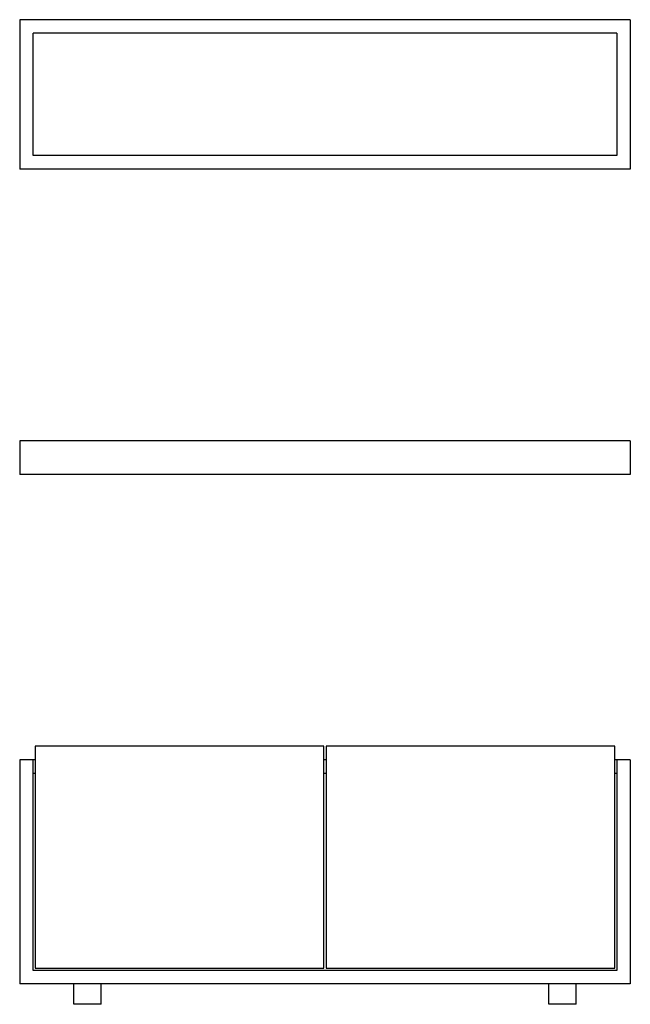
# Model space of a CAD drawing. Header units: millimetres. Extents: x -0.45 to 0.45, y 0 to 1.45.
import ezdxf

# ---------------------------------------------------------------- set-up
doc = ezdxf.new("R2010")
doc.units = ezdxf.units.MM
doc.layers.add('BLOCKS', color=3, linetype='Continuous')

msp = doc.modelspace()

# ---------------------------------------------------------------- linework, layer by layer
at = {"layer": 'BLOCKS', "linetype": 'Continuous'}
for p, q in [((0.45, 1.45), (-0.45, 1.45)), ((-0.45, 1.45), (-0.45, 1.23)), ((0.45, 1.45), (0.45, 1.23)), ((0.43, 1.43), (-0.43, 1.43)), ((-0.43, 1.25), (-0.43, 1.43)), ((0.43, 1.43), (0.43, 1.25)), ((0.43, 1.25), (-0.43, 1.25)), ((0.45, 1.23), (-0.45, 1.23)), ((0.45, 0.83), (-0.45, 0.83)), ((-0.45, 0.83), (-0.45, 0.78)), ((0.45, 0.83), (0.45, 0.78)), ((0.45, 0.78), (-0.45, 0.78)), ((-0.427, 0.38), (-0.427, 0.053)), ((-0.0015, 0.38), (-0.427, 0.38)), ((-0.0015, 0.053), (-0.0015, 0.38)), ((0.0015, 0.38), (0.0015, 0.053)), ((0.427, 0.38), (0.0015, 0.38)), ((0.427, 0.053), (0.427, 0.38)), ((-0.45, 0.36), (-0.45, 0.03)), ((-0.43, 0.36), (-0.45, 0.36)), ((-0.43, 0.05), (-0.43, 0.36)), ((-0.427, 0.36), (-0.43, 0.36)), ((0.0015, 0.36), (-0.0015, 0.36)), ((0.43, 0.36), (0.427, 0.36)), ((0.45, 0.36), (0.43, 0.36)), ((0.43, 0.36), (0.43, 0.05)), ((0.45, 0.36), (0.45, 0.03)), ((-0.427, 0.34), (-0.43, 0.34)), ((0.0015, 0.34), (-0.0015, 0.34)), ((0.43, 0.34), (0.427, 0.34)), ((0.43, 0.05), (-0.43, 0.05)), ((-0.427, 0.053), (-0.0015, 0.053)), ((0.0015, 0.053), (0.427, 0.053)), ((0.45, 0.03), (-0.45, 0.03)), ((-0.37, 0), (-0.37, 0.03)), ((-0.33, 0), (-0.33, 0.03)), ((0.33, 0), (0.33, 0.03)), ((0.37, 0), (0.37, 0.03)), ((-0.33, 0), (-0.37, 0)), ((0.37, 0), (0.33, 0))]:
    msp.add_line(p, q, dxfattribs=at)

doc.saveas('drawing.dxf')
